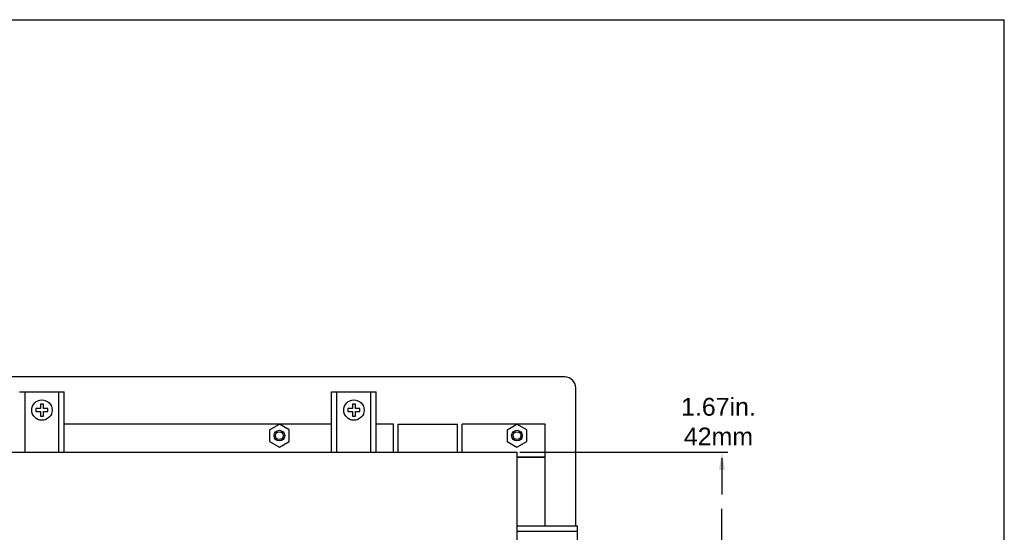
# Model space of a CAD drawing. Extents: x -21.2 to 49, y -81.1 to 9.3.
# Tile 10 of 27: x -3.1 to 13.5, y -60.9 to -52.3. Entities that reach past the tile are written whole.
import ezdxf

# ---------------------------------------------------------------- set-up
doc = ezdxf.new("R2010")
doc.units = 0
doc.header["$LTSCALE"] = 1.87
doc.header["$MEASUREMENT"] = 0
doc.layers.get('0').update_dxf_attribs({"linetype": 'CONTINUOUS'})
doc.layers.add('dim', color=5, linetype='CONTINUOUS')
doc.styles.add('Arial', font='ARIAL.TTF', dxfattribs={"height": 0.3})

msp = doc.modelspace()

# ---------------------------------------------------------------- linework, layer by layer
at = {"linetype": 'Continuous'}
for p in [(-20.533, -52.303), (13.467, -80.342)]:
    msp.add_line(p, (13.467, -52.303), dxfattribs=at)
at = {"color": 7, "linetype": 'Continuous'}
for p, q in [((6.066, -58.317), (-11.539, -58.317)), ((6.253, -60.827), (6.253, -58.504)), ((-3.109, -58.567), (-2.359, -58.567)), ((-3.019, -59.587), (-3.019, -58.567)), ((-2.449, -59.587), (-2.449, -58.567)), ((-2.359, -59.587), (-2.359, -58.567)), ((2.143, -59.587), (2.143, -58.567)), ((2.143, -58.567), (2.893, -58.567)), ((2.233, -59.587), (2.233, -58.567)), ((2.803, -59.587), (2.803, -58.567)), ((2.893, -59.587), (2.893, -58.567)), ((-2.759, -58.777), (-2.759, -58.852)), ((-2.709, -58.777), (-2.759, -58.777)), ((-2.709, -58.852), (-2.709, -58.777)), ((2.493, -58.777), (2.493, -58.852)), ((2.543, -58.777), (2.493, -58.777)), ((2.543, -58.852), (2.543, -58.777)), ((-2.834, -58.852), (-2.834, -58.902)), ((-2.759, -58.852), (-2.834, -58.852)), ((-2.834, -58.902), (-2.759, -58.902)), ((-2.759, -58.902), (-2.759, -58.977)), ((-2.759, -58.977), (-2.709, -58.977)), ((-2.634, -58.852), (-2.709, -58.852)), ((-2.709, -58.977), (-2.709, -58.902)), ((-2.709, -58.902), (-2.634, -58.902)), ((-2.634, -58.902), (-2.634, -58.852)), ((2.418, -58.852), (2.418, -58.902)), ((2.493, -58.852), (2.418, -58.852)), ((2.418, -58.902), (2.493, -58.902)), ((2.493, -58.902), (2.493, -58.977)), ((2.493, -58.977), (2.543, -58.977)), ((2.618, -58.852), (2.543, -58.852)), ((2.543, -58.977), (2.543, -58.902)), ((2.543, -58.902), (2.618, -58.902)), ((2.618, -58.902), (2.618, -58.852)), ((2.143, -59.115), (-2.359, -59.115)), ((2.143, -59.115), (-2.359, -59.115)), ((1.098, -59.209), (1.263, -59.113)), ((1.428, -59.207), (1.263, -59.112)), ((3.186, -59.115), (2.893, -59.115)), ((3.186, -59.115), (2.893, -59.115)), ((3.186, -59.587), (3.186, -59.115)), ((3.186, -59.587), (3.186, -59.115)), ((3.263, -59.587), (3.263, -59.115)), ((3.263, -59.115), (4.263, -59.115)), ((3.263, -59.587), (3.263, -59.115)), ((3.263, -59.115), (4.263, -59.115)), ((4.263, -59.587), (4.263, -59.115)), ((4.263, -59.587), (4.263, -59.115)), ((4.341, -59.587), (4.341, -59.115)), ((5.735, -59.115), (4.341, -59.115)), ((4.341, -59.587), (4.341, -59.115)), ((5.735, -59.115), (4.341, -59.115)), ((5.098, -59.209), (5.263, -59.113)), ((5.428, -59.207), (5.263, -59.112)), ((5.735, -59.665), (5.735, -59.115)), ((1.098, -59.207), (1.098, -59.407)), ((1.428, -59.407), (1.428, -59.207)), ((5.098, -59.207), (5.098, -59.407)), ((5.428, -59.407), (5.428, -59.207)), ((1.098, -59.407), (1.263, -59.502)), ((1.263, -59.502), (1.428, -59.407)), ((5.098, -59.407), (5.263, -59.502)), ((5.263, -59.502), (5.428, -59.407)), ((-10.737, -59.587), (5.263, -59.587)), ((-10.737, -59.587), (5.263, -59.587)), ((5.263, -59.587), (5.263, -72.787)), ((5.263, -59.665), (5.735, -59.665)), ((5.735, -59.675), (5.263, -59.675)), ((5.735, -60.827), (5.735, -59.675)), ((5.263, -60.827), (6.283, -60.827)), ((6.283, -61.577), (6.283, -60.827)), ((5.263, -60.917), (6.283, -60.917))]:
    msp.add_line(p, q, dxfattribs=at)
for centre, radius in [((-2.734, -58.877), 0.172), ((2.518, -58.877), 0.172), ((1.263, -59.307), 0.09), ((1.263, -59.307), 0.0654), ((1.263, -59.307), 0.0654), ((5.263, -59.307), 0.09), ((5.263, -59.307), 0.0654), ((5.263, -59.307), 0.0654)]:
    msp.add_circle(centre, radius, dxfattribs=at)
msp.add_arc((6.066, -58.504), 0.187, 0, 90, dxfattribs=at)
at = {"layer": 'dim'}
for p, q in [((5.313, -59.587), (8.814, -59.587)), ((8.714, -59.687), (8.714, -60.3)), ((8.714, -61.153), (8.714, -60.54))]:
    msp.add_line(p, q, dxfattribs=at)
msp.add_solid([(8.664, -59.887), (8.764, -59.887), (8.714, -59.587)], dxfattribs=at)

# ---------------------------------------------------------------- texts
at = {"layer": 'dim', "insert": (8.655, -59.071), "char_height": 0.3, "attachment_point": 5, "style": 'Arial'}
msp.add_mtext('1.67in.\\P42mm', dxfattribs=at)

doc.saveas('drawing.dxf')
